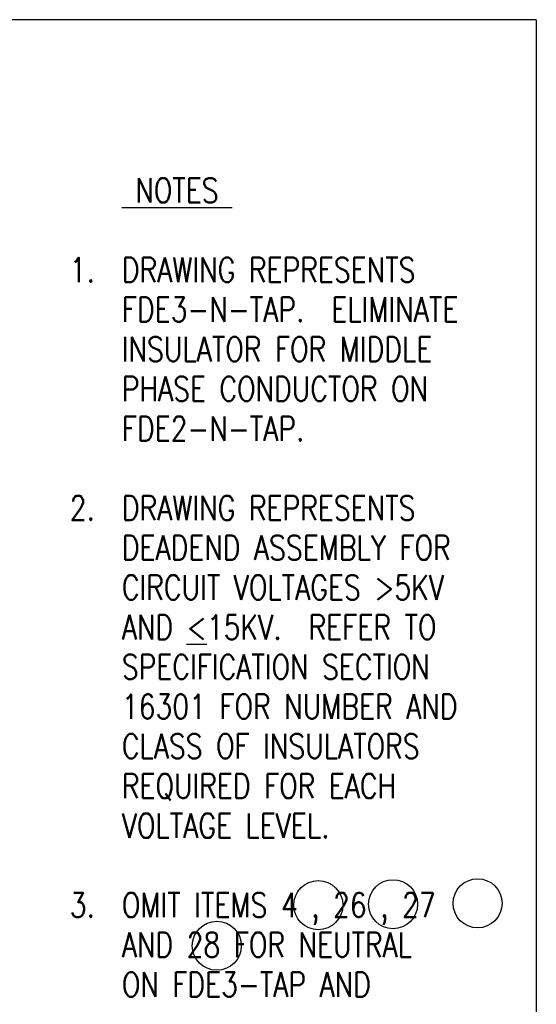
# Model space of a CAD drawing. Extents: x 0 to 7.1, y 0 to 9.85.
# Tile 6 of 6: x 4.47 to 7.1, y 4.83 to 9.85. Entities that reach past the tile are written whole.
import ezdxf
from ezdxf.enums import TextEntityAlignment as Align

# ---------------------------------------------------------------- set-up
doc = ezdxf.new("R2010")
doc.units = 0
doc.header["$MEASUREMENT"] = 0
doc.layers.add('E-DETL', color=2, linetype='CONTINUOUS')
doc.layers.add('E-DETL-TEXT', color=3, linetype='CONTINUOUS')
doc.styles.add('ROMANS', font='ROMANS.SHX', dxfattribs={"width": 0.8})

msp = doc.modelspace()

# ---------------------------------------------------------------- linework, layer by layer
at = {"layer": 'E-DETL'}
for q in [(0, 9.8484), (7.1036, 0)]:
    msp.add_line((7.1036, 9.8484), q, dxfattribs=at)
at = {"layer": 'E-DETL-TEXT'}
for centre in [(5.9931, 5.3349), (6.3739, 5.3396), (6.8047, 5.3443), (5.476, 5.1282)]:
    msp.add_circle(centre, 0.125, dxfattribs=at)

# ---------------------------------------------------------------- texts
at = {"layer": 'E-DETL-TEXT', "style": 'ROMANS', "width": 0.8}
for s, p in [('%%U NOTES ', (4.9924, 8.9159)), ('DRAWING REPRESENTS ', (4.9924, 8.5111)), ('FDE3-N-TAP.  ELIMINATE', (4.9924, 8.3088)), ('INSULATOR FOR MIDDLE', (4.9924, 8.1064)), ('PHASE CONDUCTOR ON', (4.9924, 7.904)), ('FDE2-N-TAP.', (4.9924, 7.7016)), ('DRAWING REPRESENTS', (4.9924, 7.2969)), ('DEADEND ASSEMBLY FOR', (4.9924, 7.0945)), ('CIRCUIT VOLTAGES >5KV', (4.9924, 6.8921)), ('AND %%U<%%U15KV.  REFER TO', (4.9924, 6.6897)), ('SPECIFICATION SECTION', (4.9924, 6.4873)), ('16301 FOR NUMBER AND', (4.9924, 6.285)), ('CLASS OF INSULATORS', (4.9924, 6.0826)), ('REQUIRED FOR EACH', (4.9924, 5.8802)), ('VOLTAGE LEVEL.', (4.9924, 5.6778)), ('OMIT ITEMS 4 , 26 , 27', (4.9924, 5.2731)), ('AND 28 FOR NEUTRAL', (4.9924, 5.0707)), ('ON FDE3-TAP AND ', (4.9924, 4.8683))]:
    msp.add_text(s, height=0.125, dxfattribs=at).set_placement(p)
for s, p in [('1.  ', (4.9924, 8.5111)), ('2.  ', (4.9924, 7.2969)), ('3.  ', (4.9924, 5.2731))]:
    msp.add_text(s, height=0.125, dxfattribs=at).set_placement(p, align=Align.RIGHT)

doc.saveas('drawing.dxf')
